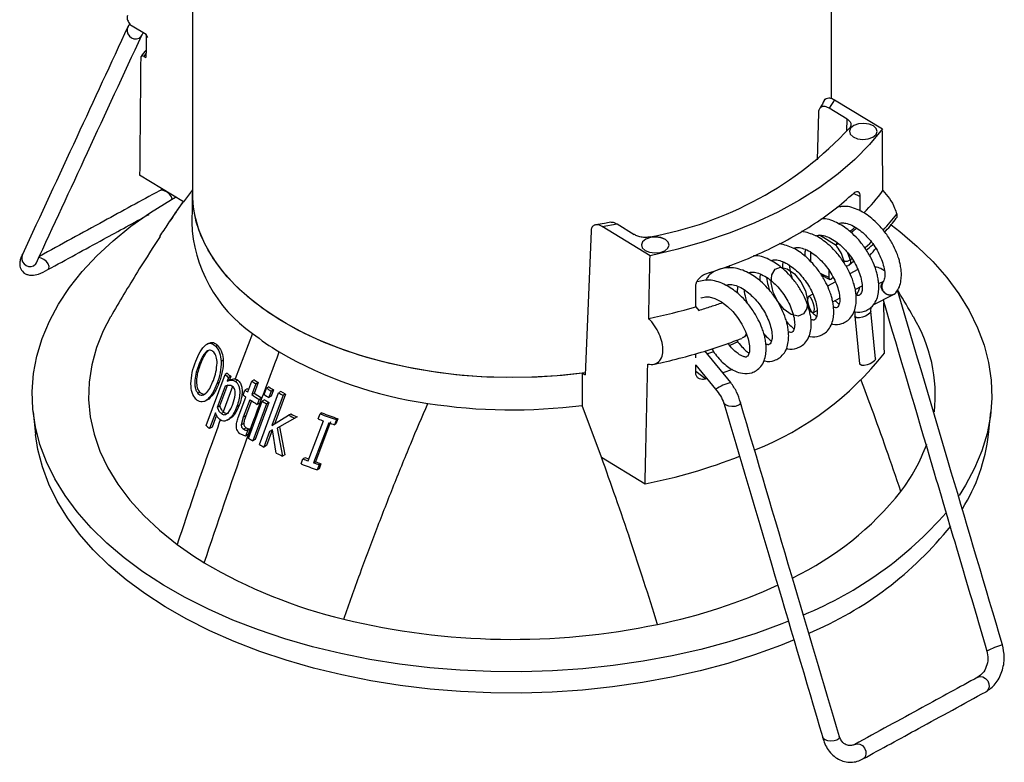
# Model space of a CAD drawing. Header units: millimetres. Extents: x 20 to 400, y 8 to 286.
# Tile 7 of 8: x 313 to 348, y 205 to 232. Entities that reach past the tile are written whole.
import ezdxf

# ---------------------------------------------------------------- set-up
doc = ezdxf.new("R2010")
doc.units = ezdxf.units.MM
doc.linetypes.add('CENTERX2', pattern=[20.32, 12.7, -2.54, 2.54, -2.54])

msp = doc.modelspace()

# ---------------------------------------------------------------- linework, layer by layer
at = {"color": 7, "linetype": 'Continuous', "lineweight": 25}
for p, q in [((318.934, 244.574), (318.934, 225.712)), ((341.934, 229.112), (341.934, 244.574)), ((316.679, 231.797), (316.617, 231.699)), ((317.271, 231.407), (316.769, 231.713)), ((317.123, 231.404), (317.161, 231.474)), ((317.249, 231.42), (317.316, 231.305)), ((317.189, 230.626), (317.264, 230.58)), ((342.033, 229.068), (341.843, 228.764)), ((342.033, 229.068), (343.758, 228.015)), ((341.457, 228.591), (341.416, 226.906)), ((342.489, 228.369), (341.843, 228.764)), ((318.609, 225.395), (317.037, 226.355)), ((317.856, 225.855), (317.754, 225.795)), ((318.934, 225.83), (318.609, 225.395)), ((318.934, 225.753), (318.911, 224.648)), ((342.193, 225.254), (342.267, 225.209)), ((333.677, 224.507), (334.213, 224.599)), ((334.213, 224.599), (334.828, 224.224)), ((333.276, 224.343), (333.063, 219.174)), ((335.401, 223.454), (333.677, 224.507)), ((341.173, 223.588), (341.168, 223.258)), ((342.555, 223.119), (342.726, 223.256)), ((338.266, 223.102), (338.208, 222.996)), ((341.843, 222.674), (341.843, 222.925)), ((342.492, 223.098), (342.457, 223.066)), ((342.881, 222.959), (342.594, 222.802)), ((341.567, 222.756), (341.871, 222.607)), ((342.07, 222.516), (341.783, 222.359)), ((341.993, 222.671), (341.934, 222.622)), ((343.794, 222.533), (343.625, 222.45)), ((342.784, 222.237), (343.031, 222.372)), ((341.259, 222.073), (341.103, 221.988)), ((341.973, 221.795), (342.22, 221.929)), ((343.425, 221.696), (344.162, 222.061)), ((337.046, 221.623), (337.152, 221.492)), ((341.278, 221.416), (341.409, 221.487)), ((342.765, 221.445), (342.769, 221.286)), ((343.51, 219.749), (343.339, 221.463)), ((343.34, 221.46), (343.351, 221.605)), ((342.769, 221.288), (342.939, 219.574)), ((321.101, 220.664), (320.478, 219.023)), ((338.561, 220.362), (338.269, 220.227)), ((338.756, 220.512), (338.713, 220.49)), ((319.5, 220.039), (319.443, 220.008)), ((319.508, 220.302), (319.457, 220.275)), ((319.518, 220.051), (319.5, 220.039)), ((319.842, 220.23), (319.781, 220.197)), ((338.307, 218.895), (337.376, 220.032)), ((337.689, 220.002), (337.465, 219.923)), ((320.043, 219.695), (319.972, 219.656)), ((337.044, 219.78), (337.044, 219.933)), ((319.22, 219.561), (319.162, 219.53)), ((337.043, 219.246), (337.043, 219.529)), ((337.043, 219.526), (337.758, 218.654)), ((338.363, 219.362), (338.023, 219.242)), ((319.427, 217.348), (320.11, 219.186)), ((320.187, 219.228), (320.11, 219.186)), ((320.235, 219.078), (320.185, 218.945)), ((320.265, 218.989), (320.185, 218.945)), ((320.314, 219.122), (320.235, 219.078)), ((320.314, 219.122), (320.265, 218.989)), ((320.572, 218.977), (320.49, 218.932)), ((320.925, 218.557), (321.07, 218.944)), ((321.155, 218.99), (321.07, 218.944)), ((332.963, 219.235), (332.955, 218.074)), ((332.963, 219.235), (333.063, 219.174)), ((337.443, 219.039), (337.409, 219.027)), ((319.896, 218.892), (319.819, 218.85)), ((320.117, 218.764), (319.831, 217.995)), ((320.198, 218.808), (319.914, 218.041)), ((320.757, 218.444), (320.825, 218.626)), ((320.911, 218.673), (320.825, 218.626)), ((320.956, 218.641), (320.911, 218.673)), ((321.215, 218.847), (321.07, 218.46)), ((321.3, 218.893), (321.156, 218.507)), ((321.3, 218.893), (321.215, 218.847)), ((321.515, 218.462), (321.601, 218.69)), ((321.686, 218.736), (321.601, 218.69)), ((321.772, 218.589), (321.686, 218.362)), ((321.857, 218.636), (321.772, 218.409)), ((321.857, 218.636), (321.772, 218.589)), ((319.207, 218.544), (319.136, 218.505)), ((319.409, 218.238), (319.487, 218.281)), ((319.523, 218.302), (319.445, 218.259)), ((319.523, 218.302), (319.485, 218.286)), ((320.582, 217.633), (320.857, 218.375)), ((321.002, 218.278), (320.767, 217.646)), ((321.058, 218.243), (320.857, 217.695)), ((320.952, 216.889), (321.445, 218.225)), ((321.156, 218.507), (321.07, 218.46)), ((321.425, 218.337), (321.156, 218.507)), ((321.338, 218.29), (321.27, 218.108)), ((321.425, 218.337), (321.338, 218.29)), ((321.346, 216.664), (322.038, 218.525)), ((321.425, 218.337), (321.358, 218.156)), ((321.532, 218.273), (321.445, 218.225)), ((321.772, 218.409), (321.686, 218.362)), ((322.202, 218.438), (321.796, 217.355)), ((322.285, 218.483), (321.883, 217.402)), ((322.122, 218.57), (322.038, 218.525)), ((322.285, 218.483), (322.122, 218.57)), ((322.285, 218.483), (322.202, 218.438)), ((313.185, 218.064), (313.185, 217.989)), ((313.185, 217.989), (313.19, 217.989)), ((319.914, 218.041), (319.831, 217.995)), ((320.623, 218.085), (320.535, 218.037)), ((321.601, 218.134), (321.108, 216.798)), ((321.688, 218.182), (321.199, 216.848)), ((321.358, 218.156), (321.27, 218.108)), ((321.688, 218.182), (321.601, 218.134)), ((333.65, 216.211), (332.955, 218.074)), ((313.204, 217.841), (313.292, 217.028)), ((319.762, 217.81), (319.555, 217.242)), ((319.8, 217.726), (319.642, 217.289)), ((320.063, 217.827), (319.977, 217.78)), ((320.043, 217.844), (320.063, 217.827)), ((320.19, 217.544), (320.281, 217.593)), ((320.767, 217.646), (320.692, 217.375)), ((320.857, 217.695), (320.767, 217.646)), ((321.796, 217.355), (322.396, 217.72)), ((322.619, 217.617), (321.988, 217.256)), ((322.699, 217.66), (322.074, 217.303)), ((322.478, 217.764), (322.396, 217.72)), ((322.699, 217.66), (322.619, 217.617)), ((323.103, 216.078), (323.649, 217.516)), ((323.457, 217.587), (323.528, 217.77)), ((323.595, 217.807), (323.528, 217.77)), ((324.116, 217.563), (324.044, 217.379)), ((324.172, 217.594), (324.101, 217.411)), ((324.172, 217.594), (324.116, 217.563)), ((347.577, 217.028), (347.664, 217.841)), ((319.642, 217.289), (319.555, 217.242)), ((320.783, 217.424), (320.692, 217.375)), ((320.875, 217.263), (320.784, 217.213)), ((320.927, 217.179), (320.851, 216.97)), ((321.01, 217.235), (320.919, 217.185)), ((320.919, 217.185), (320.927, 217.179)), ((321.018, 217.229), (320.927, 217.179)), ((321.018, 217.229), (320.943, 217.021)), ((321.01, 217.235), (321.018, 217.229)), ((321.802, 217.183), (321.599, 216.626)), ((321.815, 217.189), (321.714, 217.135)), ((321.95, 216.357), (321.815, 217.189)), ((322.074, 217.303), (321.988, 217.256)), ((321.988, 217.256), (322.173, 216.253)), ((322.074, 217.303), (322.258, 216.3)), ((323.845, 217.447), (323.296, 216.008)), ((323.906, 217.48), (323.366, 216.046)), ((324.101, 217.411), (324.044, 217.379)), ((320.851, 216.97), (320.673, 217.033)), ((320.943, 217.021), (320.851, 216.97)), ((321.199, 216.848), (321.108, 216.798)), ((321.714, 217.135), (321.509, 216.577)), ((321.599, 216.626), (321.509, 216.577)), ((322.258, 216.3), (322.173, 216.253)), ((322.846, 215.969), (322.914, 216.151)), ((322.99, 216.192), (322.914, 216.151)), ((323.126, 216.138), (322.99, 216.192)), ((333.65, 216.211), (335.222, 215.251)), ((323.366, 216.046), (323.296, 216.008)), ((323.492, 215.939), (323.424, 215.756)), ((323.491, 215.793), (323.424, 215.756)), ((323.558, 215.975), (323.491, 215.793)), ((323.558, 215.975), (323.492, 215.939))]:
    msp.add_line(p, q, dxfattribs=at)
at = {"color": 8, "linetype": 'Continuous', "lineweight": 25}
for p, q in [((317.265, 230.73), (317.189, 230.626)), ((342.478, 227.945), (342.489, 228.369)), ((342.948, 225.584), (342.718, 225.697)), ((342.094, 223.826), (341.492, 224.193)), ((342.509, 223.561), (342.605, 223.308)), ((342.605, 223.308), (342.666, 223.355)), ((341.547, 222.819), (341.843, 222.674)), ((337.043, 219.3), (337.409, 219.027)), ((320.376, 218.748), (320.043, 217.844))]:
    msp.add_line(p, q, dxfattribs=at)
at = {"color": 7, "linetype": 'Continuous', "lineweight": 25, "flags": 128}
for points in [[(317.017, 231.281), (317.094, 231.35), (317.123, 231.404)], [(343.437, 228.122), (343.278, 228.188), (343.087, 228.213), (342.895, 228.194), (342.73, 228.134), (342.617, 228.042), (342.574, 227.932), (342.573, 227.924)], [(343.437, 228.126), (343.278, 228.192), (343.087, 228.217), (342.895, 228.198), (342.73, 228.138), (342.617, 228.046), (342.574, 227.936), (342.606, 227.825), (342.71, 227.73), (342.869, 227.665), (343.059, 227.64), (343.252, 227.659), (343.417, 227.718), (343.53, 227.81), (343.573, 227.92), (343.541, 228.031), (343.437, 228.126)], [(343.758, 228.015), (343.297, 227.454), (342.766, 226.915), (342.167, 226.399), (341.504, 225.911), (340.78, 225.453), (339.999, 225.027), (339.165, 224.635), (338.284, 224.28), (337.359, 223.964), (336.396, 223.688), (335.401, 223.454)], [(343.573, 227.924), (343.541, 228.027), (343.437, 228.122)], [(318.212, 225.495), (318.18, 225.579), (318.113, 225.665), (318.023, 225.739), (317.922, 225.79), (317.827, 225.809), (317.751, 225.793), (317.749, 225.792)], [(332.963, 219.235), (332.063, 219.14), (331.152, 219.086), (330.237, 219.074), (329.323, 219.104), (328.416, 219.176), (327.522, 219.289), (326.646, 219.443), (325.794, 219.637), (324.972, 219.869), (324.185, 220.139), (323.437, 220.443), (322.733, 220.781), (322.078, 221.151), (321.476, 221.549), (320.931, 221.973), (320.446, 222.422), (320.024, 222.891), (319.669, 223.378), (319.381, 223.879), (319.164, 224.393), (319.018, 224.914), (318.944, 225.441), (318.934, 225.712)], [(333.075, 219.25), (332.233, 219.154), (331.337, 219.093), (330.434, 219.073), (329.532, 219.093), (328.635, 219.154), (327.75, 219.256), (326.881, 219.398), (326.034, 219.578), (325.214, 219.796), (324.426, 220.051), (323.675, 220.341), (322.966, 220.663), (322.303, 221.017), (321.69, 221.4), (321.131, 221.809), (320.629, 222.243), (320.188, 222.698), (319.81, 223.171), (319.497, 223.66), (319.252, 224.162), (319.076, 224.673), (318.97, 225.191), (318.934, 225.712)], [(317.89, 211.611), (317.156, 212.089), (316.477, 212.593), (315.854, 213.121), (315.292, 213.672), (314.792, 214.242), (314.356, 214.829), (313.987, 215.431), (313.685, 216.046), (313.451, 216.67), (313.288, 217.302), (313.195, 217.938), (313.173, 218.577), (313.221, 219.215), (313.341, 219.85), (313.53, 220.48), (313.79, 221.101), (314.117, 221.711), (314.512, 222.308), (314.972, 222.889), (315.495, 223.452), (316.08, 223.994), (316.724, 224.514), (317.425, 225.008), (318.178, 225.476), (318.332, 225.564)], [(342.948, 225.584), (342.949, 225.214), (342.949, 225.069)], [(344.077, 224.564), (344.392, 224.322), (345.014, 223.794), (345.577, 223.243), (346.077, 222.673), (346.512, 222.086), (346.882, 221.484), (347.184, 220.869), (347.418, 220.245), (347.581, 219.613), (347.674, 218.977), (347.696, 218.338), (347.648, 217.7), (347.528, 217.065), (347.338, 216.435), (347.079, 215.814), (346.752, 215.204), (346.518, 214.837)], [(335.952, 224.041), (335.793, 224.107), (335.603, 224.132), (335.411, 224.113), (335.245, 224.053), (335.133, 223.961), (335.089, 223.851), (335.122, 223.74), (335.226, 223.645), (335.385, 223.58), (335.575, 223.555), (335.767, 223.574), (335.932, 223.633), (336.045, 223.725), (336.089, 223.835), (336.056, 223.946), (335.952, 224.041)], [(335.952, 224.037), (335.793, 224.103), (335.603, 224.128), (335.411, 224.109), (335.245, 224.049), (335.133, 223.957), (335.089, 223.847), (335.089, 223.839)], [(336.089, 223.839), (336.056, 223.942), (335.952, 224.037)], [(313.222, 223.095), (313.299, 223.164), (313.321, 223.202)], [(313.732, 222.956), (313.774, 223.001), (313.78, 223.073), (313.747, 223.159), (313.681, 223.246), (313.59, 223.32), (313.49, 223.37), (313.405, 223.389)], [(337.046, 221.623), (337.046, 221.993), (337.046, 222.363)], [(337.225, 221.933), (337.235, 221.941), (337.397, 221.982), (337.532, 221.976), (337.735, 221.919), (337.972, 221.795), (338.186, 221.632), (338.373, 221.448), (338.546, 221.235), (338.702, 220.996), (338.831, 220.736), (338.927, 220.467), (338.976, 220.212), (338.974, 219.996), (338.917, 219.848), (338.917, 219.848)], [(341.082, 221.758), (341.11, 221.645), (341.151, 221.541), (341.198, 221.461), (341.244, 221.417), (341.281, 221.418), (341.305, 221.461), (341.312, 221.541), (341.3, 221.645), (341.271, 221.759), (341.23, 221.863), (341.183, 221.943), (341.137, 221.986), (341.1, 221.986), (341.076, 221.943), (341.069, 221.863), (341.082, 221.758)], [(343.339, 221.463), (343.339, 221.454), (343.314, 221.398), (343.248, 221.339), (343.153, 221.285), (343.043, 221.245), (342.935, 221.225), (342.845, 221.228), (342.786, 221.253), (342.769, 221.286)], [(315.99, 221.254), (315.73, 220.759), (315.484, 220.151), (315.314, 219.534), (315.22, 218.912), (315.202, 218.287), (315.262, 217.663), (315.398, 217.044), (315.609, 216.431), (315.896, 215.829), (316.256, 215.24), (316.687, 214.667), (317.188, 214.113), (317.756, 213.581), (318.387, 213.074)], [(343.51, 219.749), (343.51, 219.74), (343.484, 219.684), (343.419, 219.624), (343.324, 219.57), (343.214, 219.53), (343.106, 219.51), (343.016, 219.513), (342.957, 219.539), (342.939, 219.574)], [(338.651, 218.18), (338.653, 218.16), (338.627, 218.107), (338.559, 218.064), (338.459, 218.037), (338.344, 218.03), (338.23, 218.045), (338.135, 218.078), (338.073, 218.126), (338.056, 218.157)], [(317.954, 210.829), (317.223, 211.305), (316.547, 211.806), (315.928, 212.332), (315.369, 212.879), (314.871, 213.446), (314.438, 214.031), (314.07, 214.63), (313.769, 215.241), (313.537, 215.863), (313.375, 216.491), (313.292, 217.028)], [(340.379, 210.311), (340.14, 210.216), (339.206, 209.874), (338.235, 209.567), (337.232, 209.297), (336.202, 209.064), (335.147, 208.87), (334.074, 208.716), (332.985, 208.601), (331.886, 208.527), (330.781, 208.494), (329.674, 208.501), (328.571, 208.55), (327.475, 208.639), (326.391, 208.769), (325.324, 208.938), (324.278, 209.147), (323.258, 209.394), (322.266, 209.678), (321.309, 209.998), (320.389, 210.353), (319.51, 210.741), (318.676, 211.161), (317.89, 211.611)], [(340.588, 209.644), (340.091, 209.441), (339.161, 209.101), (338.195, 208.796), (337.198, 208.527), (336.172, 208.295), (335.123, 208.102), (334.055, 207.948), (332.972, 207.834), (331.878, 207.761), (330.779, 207.728), (329.678, 207.735), (328.58, 207.784), (327.49, 207.872), (326.412, 208.001), (325.35, 208.17), (324.309, 208.378), (323.294, 208.623), (322.308, 208.906), (321.355, 209.224), (320.44, 209.577), (319.565, 209.964), (318.735, 210.381), (317.954, 210.829)], [(347.198, 208.302), (347.279, 208.326), (347.379, 208.312), (347.474, 208.257), (347.55, 208.168), (347.594, 208.061), (347.6, 207.95), (347.568, 207.853), (347.501, 207.784), (347.491, 207.778)], [(342.208, 206.162), (342.214, 206.13), (342.188, 206.077), (342.12, 206.034), (342.02, 206.007), (341.905, 206), (341.791, 206.014), (341.696, 206.048), (341.634, 206.096), (341.616, 206.131)], [(342.766, 205.883), (342.846, 205.907), (342.947, 205.893), (343.042, 205.837), (343.117, 205.749), (343.162, 205.641), (343.168, 205.531), (343.135, 205.434), (343.068, 205.365), (343.059, 205.36)]]:
    msp.add_lwpolyline(points, dxfattribs=at)
at = {"color": 8, "linetype": 'Continuous', "lineweight": 25, "flags": 128}
msp.add_lwpolyline([(343.14, 223.751), (343.304, 223.9), (343.372, 223.964)], dxfattribs=at)
at = {"color": 7, "linetype": 'CENTERX2', "flags": 128}
msp.add_lwpolyline([(339.755, 222.479), (339.778, 222.77), (339.897, 222.969), (340.094, 223.045), (340.339, 222.987), (340.595, 222.804), (340.823, 222.523), (340.988, 222.189), (341.065, 221.85), (341.043, 221.559), (340.924, 221.361), (340.727, 221.285), (340.482, 221.343), (340.226, 221.526), (339.998, 221.806), (339.833, 222.141), (339.755, 222.479)], dxfattribs=at)
at = {"color": 7, "linetype": 'Continuous', "lineweight": 25}
for centre, radius, start, end in [((316.893, 231.563), 0.308, 152.4116, 293.8071), ((333.119, 236.856), 12.925, 280.2027, 317.0485), ((337.449, 230.477), 7.872, 315.8537, 323.5194), ((323.974, 224.837), 5.067, 182.135, 235.4543), ((313.098, 223.377), 0.308, 155.7676, 293.7115), ((342.424, 223.587), 0.333, 263.6472, 302.9608), ((331.042, 241.978), 21.223, 281.717, 286.4326), ((340.173, 218.426), 5.49, 353.9211, 30.997), ((326.934, 228.017), 9.386, 231.5735, 238.7144), ((329.46, 232.741), 14.738, 239.8615, 261.9921), ((335.023, 226.89), 11.214, 291.692, 321.7682), ((325.303, 225.118), 7.885, 228.8012, 230.0018), ((325.844, 225.884), 8.736, 229.637, 230.7264), ((326.393, 226.727), 9.429, 235.6343, 236.6929), ((326.932, 227.515), 10.298, 235.8743, 236.8452), ((326.2, 226.286), 9.358, 234.9451, 235.6861), ((326.961, 227.662), 10.452, 239.1453, 240.2327), ((327.5, 228.451), 11.322, 239.1015, 240.1044), ((338.682, 217.294), 1.644, 103.1549, 124.1737), ((326.177, 226.177), 9.443, 234.9759, 235.7104), ((326.549, 226.739), 10.117, 236.7477, 238.5486), ((326.572, 226.848), 10.032, 236.7323, 238.5484), ((326.907, 227.399), 10.677, 239.231, 240.1991), ((326.931, 227.526), 10.559, 239.1395, 240.2158), ((327.449, 228.19), 11.548, 239.1818, 240.076), ((327.362, 228.408), 11.227, 241.6883, 242.6341), ((330.436, 237.638), 19.725, 261.1643, 277.3352), ((327.789, 229.094), 12.589, 244.6336, 245.7511), ((328.336, 229.875), 13.453, 244.1882, 245.2275), ((328.463, 230.802), 14.132, 249.2523, 250.0827), ((328.595, 231.215), 14.368, 249.3475, 251.8331), ((329.165, 231.99), 15.238, 248.5597, 250.8719), ((325.071, 223.982), 8.709, 229.6101, 230.7026), ((328.678, 231.408), 14.774, 250.905, 251.72), ((326.735, 226.589), 11.293, 239.1954, 240.11), ((341.124, 217.791), 6.498, 328.0716, 353.2549), ((327.121, 227.279), 12.084, 241.4519, 242.3278), ((339.233, 218.916), 6.517, 322.8193, 339.9144), ((327.662, 228.363), 13.296, 244.5589, 245.6194), ((328.297, 229.927), 14.791, 248.6551, 249.4411), ((331.322, 234.926), 20.057, 281.2102, 291.3624), ((328.391, 230.115), 15.194, 248.5965, 250.9168), ((328.519, 230.531), 15.434, 250.2196, 250.991), ((329.091, 231.304), 16.297, 249.4319, 250.1533), ((335.718, 221.902), 11.126, 295.642, 321.5062), ((335.653, 223.329), 13.83, 292.4165, 318.7772), ((336.036, 221.905), 13.057, 292.9387, 321.2636), ((325.987, 223.291), 12.734, 233.3578, 238.6604), ((328.572, 227.97), 18.076, 239.3748, 256.5918), ((331.692, 229.716), 19.919, 281.5199, 294.6813), ((330.443, 235.292), 25.632, 256.3199, 281.7665), ((349.306, 205.718), 3.946, 108.1467, 116.8672)]:
    msp.add_arc(centre, radius, start, end, dxfattribs=at)
at = {"color": 8, "linetype": 'Continuous', "lineweight": 25}
for centre, radius, start, end in [((337.723, 230.035), 8.291, 316.9999, 322.2084), ((337.399, 228.773), 7.943, 318.1134, 320.5917)]:
    msp.add_arc(centre, radius, start, end, dxfattribs=at)
at = {"color": 7, "linetype": 'Continuous', "lineweight": 25}
for major_axis, ratio, start_param, end_param in [((10.269, 672.287), 0.014695, 1.982503, 1.983846), ((10.45, 684.082), 0.014695, 1.976321, 1.983038), ((-10.628, 672.581), 0.014665, 4.291747, 4.295356), ((10.45, 684.082), 0.014695, 4.292355, 4.295964), ((-10.628, 672.581), 0.014665, 4.282205, 4.285167), ((10.45, 684.082), 0.014695, 4.282813, 4.289727)]:
    msp.add_ellipse((330.434, 500.301), major_axis=major_axis, ratio=ratio, start_param=start_param, end_param=end_param, dxfattribs=at)
for points, knots in [([(316.595, 232.092), (316.59, 232.073), (316.581, 232.036), (316.591, 231.965), (316.616, 231.891), (316.658, 231.818), (316.711, 231.754), (316.75, 231.727), (316.769, 231.713)], [0, 0, 0, 0, 0.160096, 0.320198, 0.481091, 0.649912, 0.831213, 1, 1, 1, 1]), ([(316.612, 231.689), (315.999, 230.368), (314.735, 227.64), (313.469, 224.91), (312.816, 223.502)], [0, 0, 0, 0, 0.484343, 1, 1, 1, 1]), ([(313.321, 223.202), (313.933, 224.523), (315.198, 227.251), (316.464, 229.981), (317.116, 231.389)], [0, 0, 0, 0, 0.484343, 1, 1, 1, 1]), ([(317.189, 230.626), (317.175, 230.633), (317.148, 230.646), (317.112, 230.643), (317.086, 230.623), (317.076, 230.596), (317.075, 230.576), (317.075, 230.571)], [0, 0, 0, 0, 0.240432, 0.481298, 0.708858, 0.916, 1, 1, 1, 1]), ([(317.266, 230.855), (317.266, 230.855), (317.201, 230.779), (317.145, 230.7), (317.09, 230.622)], [0, 0, 0, 0, 0.000943, 1, 1, 1, 1]), ([(341.668, 229.042), (341.624, 228.954), (341.573, 228.852), (341.503, 228.753), (341.495, 228.74)], [0, 0, 0, 0, 0.872987, 1, 1, 1, 1]), ([(341.675, 229.039), (341.675, 229.041), (341.686, 229.076), (341.738, 229.114), (341.829, 229.142), (341.935, 229.121), (342.006, 229.083), (342.033, 229.068)], [0, 0, 0, 0, 0.015254, 0.25329, 0.516348, 0.812536, 1, 1, 1, 1]), ([(341.843, 228.764), (341.806, 228.783), (341.723, 228.826), (341.603, 228.83), (341.508, 228.773), (341.464, 228.681), (341.459, 228.613), (341.457, 228.591)], [0, 0, 0, 0, 0.194193, 0.44556, 0.683656, 0.896954, 1, 1, 1, 1]), ([(342.489, 228.369), (342.524, 228.343), (342.593, 228.292), (342.633, 228.195), (342.622, 228.111), (342.59, 228.065), (342.579, 228.049)], [0, 0, 0, 0, 0.282482, 0.564965, 0.847426, 1, 1, 1, 1]), ([(317.749, 225.792), (317.081, 225.427), (315.641, 224.641), (314.2, 223.855), (313.428, 223.434)], [0, 0, 0, 0, 0.464181, 1, 1, 1, 1]), ([(337.413, 222.806), (337.759, 222.921), (338.454, 223.154), (339.434, 223.567), (340.363, 224.026), (341.23, 224.539), (342.035, 225.098), (342.5, 225.505), (342.734, 225.71)], [0, 0, 0, 0, 0.16227, 0.325667, 0.491138, 0.657804, 0.828249, 1, 1, 1, 1]), ([(342.734, 225.71), (342.759, 225.729), (342.808, 225.768), (342.873, 225.771), (342.921, 225.732), (342.945, 225.662), (342.947, 225.605), (342.948, 225.584)], [0, 0, 0, 0, 0.219478, 0.43893, 0.658508, 0.874376, 1, 1, 1, 1]), ([(343.778, 225.797), (343.86, 225.706), (344.025, 225.523), (344.193, 225.216), (344.252, 225.027), (344.274, 224.954)], [0, 0, 0, 0, 0.381759, 0.764822, 1, 1, 1, 1]), ([(318.597, 225.402), (318.528, 225.303), (318.368, 225.074), (318.215, 224.835), (318.128, 224.698)], [0, 0, 0, 0, 0.429996, 1, 1, 1, 1]), ([(344.249, 222.127), (344.294, 222.194), (344.377, 222.32), (344.433, 222.555), (344.447, 222.774), (344.434, 222.976), (344.404, 223.154), (344.36, 223.325), (344.288, 223.54), (344.16, 223.831), (343.955, 224.178), (343.703, 224.496), (343.45, 224.743), (343.214, 224.927), (342.893, 225.117), (342.511, 225.264), (342.234, 225.215), (342.122, 225.195)], [0, 0, 0, 0, 0.075859, 0.141793, 0.196804, 0.240798, 0.283986, 0.318595, 0.359101, 0.430798, 0.51494, 0.598583, 0.670074, 0.72922, 0.78596, 0.913959, 1, 1, 1, 1]), ([(344.274, 224.954), (344.279, 224.931), (344.287, 224.885), (344.28, 224.832), (344.264, 224.811), (344.258, 224.802)], [0, 0, 0, 0, 0.369368, 0.73875, 1, 1, 1, 1]), ([(313.732, 222.955), (314.4, 223.32), (315.614, 223.983), (316.828, 224.645), (317.374, 224.943)], [0, 0, 0, 0, 0.550725, 1, 1, 1, 1]), ([(333.986, 224.661), (333.912, 224.647), (333.733, 224.611), (333.549, 224.586), (333.441, 224.571)], [0, 0, 0, 0, 0.412395, 1, 1, 1, 1]), ([(333.988, 224.653), (333.998, 224.656), (334.039, 224.67), (334.119, 224.65), (334.187, 224.613), (334.213, 224.599)], [0, 0, 0, 0, 0.157085, 0.673652, 1, 1, 1, 1]), ([(343.439, 221.685), (343.483, 221.752), (343.566, 221.877), (343.622, 222.113), (343.636, 222.332), (343.623, 222.534), (343.593, 222.711), (343.549, 222.882), (343.477, 223.098), (343.349, 223.388), (343.144, 223.735), (342.892, 224.053), (342.639, 224.301), (342.403, 224.485), (342.082, 224.671), (341.781, 224.807), (341.579, 224.78), (341.545, 224.775)], [0, 0, 0, 0, 0.0806469, 0.150743, 0.2092262, 0.2559966, 0.3019099, 0.3387041, 0.3817667, 0.4579892, 0.5474411, 0.6363635, 0.7123672, 0.7752468, 0.835568, 0.9716457, 1, 1, 1, 1]), ([(342.173, 224.615), (342.202, 224.624), (342.266, 224.646), (342.41, 224.635), (342.604, 224.583), (342.83, 224.465), (343.046, 224.3), (343.242, 224.107), (343.419, 223.891), (343.576, 223.648), (343.707, 223.384), (343.804, 223.109), (343.851, 222.851), (343.85, 222.631), (343.806, 222.547), (343.783, 222.504)], [0, 0, 0, 0, 0.047972, 0.106879, 0.184317, 0.268084, 0.343297, 0.41149, 0.480459, 0.552527, 0.628436, 0.710527, 0.799475, 0.896568, 1, 1, 1, 1]), ([(343.842, 224.306), (343.857, 224.321), (344.012, 224.481), (344.141, 224.65), (344.258, 224.803)], [0, 0, 0, 0, 0.093931, 1, 1, 1, 1]), ([(333.677, 224.507), (333.644, 224.524), (333.563, 224.567), (333.439, 224.58), (333.334, 224.528), (333.284, 224.435), (333.278, 224.365), (333.276, 224.343)], [0, 0, 0, 0, 0.169409, 0.428627, 0.677923, 0.897982, 1, 1, 1, 1]), ([(341.935, 221.008), (341.945, 221.005), (342.071, 220.965), (342.268, 220.998), (342.476, 221.088), (342.653, 221.254), (342.75, 221.435), (342.812, 221.67), (342.825, 221.889), (342.812, 222.091), (342.782, 222.269), (342.738, 222.439), (342.666, 222.655), (342.538, 222.946), (342.333, 223.293), (342.081, 223.61), (341.828, 223.859), (341.593, 224.04), (341.277, 224.234), (341.03, 224.294), (340.861, 224.335)], [0, 0, 0, 0, 0.007886, 0.094228, 0.144045, 0.197797, 0.264787, 0.323012, 0.371591, 0.410441, 0.448579, 0.479142, 0.514912, 0.578226, 0.652529, 0.726392, 0.789525, 0.841756, 0.891862, 1, 1, 1, 1]), ([(317.77, 224.148), (317.52, 223.76), (316.932, 222.848), (316.35, 221.874), (316.014, 221.294), (315.995, 221.263)], [0, 0, 0, 0, 0.411272, 0.967704, 1, 1, 1, 1]), ([(335.408, 224.135), (335.354, 224.126), (335.245, 224.108), (335.075, 224.122), (334.945, 224.159), (334.869, 224.198), (334.839, 224.217), (334.828, 224.224)], [0, 0, 0, 0, 0.262549, 0.525098, 0.787628, 0.929434, 1, 1, 1, 1]), ([(341.124, 220.566), (341.134, 220.562), (341.26, 220.522), (341.457, 220.556), (341.665, 220.646), (341.842, 220.811), (341.939, 220.993), (342.001, 221.227), (342.014, 221.446), (342.001, 221.648), (341.971, 221.826), (341.927, 221.997), (341.855, 222.212), (341.727, 222.503), (341.522, 222.85), (341.27, 223.168), (341.017, 223.416), (340.782, 223.598), (340.469, 223.789), (340.225, 223.849), (340.06, 223.89)], [0, 0, 0, 0, 0.007902, 0.094415, 0.144332, 0.19819, 0.265313, 0.323654, 0.372329, 0.411256, 0.44947, 0.480094, 0.515935, 0.579375, 0.653826, 0.727836, 0.791094, 0.843429, 0.893634, 1, 1, 1, 1]), ([(341.362, 224.172), (341.391, 224.182), (341.455, 224.203), (341.599, 224.192), (341.793, 224.14), (342.019, 224.022), (342.235, 223.857), (342.431, 223.664), (342.608, 223.448), (342.765, 223.206), (342.896, 222.941), (342.993, 222.666), (343.04, 222.408), (343.039, 222.188), (342.995, 222.105), (342.972, 222.062)], [0, 0, 0, 0, 0.047972, 0.106879, 0.184317, 0.268084, 0.343297, 0.41149, 0.480459, 0.552527, 0.628436, 0.710527, 0.799475, 0.896568, 1, 1, 1, 1]), ([(340.551, 223.73), (340.58, 223.739), (340.644, 223.76), (340.788, 223.75), (340.982, 223.698), (341.208, 223.58), (341.424, 223.414), (341.62, 223.222), (341.797, 223.006), (341.954, 222.763), (342.085, 222.498), (342.182, 222.224), (342.229, 221.966), (342.228, 221.745), (342.184, 221.662), (342.161, 221.619)], [0, 0, 0, 0, 0.047972, 0.106879, 0.184317, 0.268084, 0.343297, 0.41149, 0.480459, 0.552527, 0.628436, 0.710527, 0.799475, 0.896568, 1, 1, 1, 1]), ([(340.985, 223.434), (340.983, 223.491), (340.979, 223.58), (340.998, 223.65), (341.004, 223.676)], [0, 0, 0, 0, 0.63356, 1, 1, 1, 1]), ([(342.387, 223.256), (342.357, 223.349), (342.297, 223.535), (342.176, 223.725), (342.103, 223.815), (342.094, 223.826)], [0, 0, 0, 0, 0.465206, 0.930319, 1, 1, 1, 1]), ([(343.182, 223.652), (343.258, 223.716), (343.344, 223.788), (343.416, 223.864), (343.424, 223.872)], [0, 0, 0, 0, 0.8915995, 1, 1, 1, 1]), ([(312.821, 223.513), (312.796, 223.457), (312.746, 223.348), (312.715, 223.164), (312.739, 222.982), (312.864, 222.833), (313.013, 222.765), (313.184, 222.745), (313.413, 222.788), (313.62, 222.897), (313.735, 222.957)], [0, 0, 0, 0, 0.09814, 0.190037, 0.33622, 0.473914, 0.548799, 0.64797, 0.803648, 1, 1, 1, 1]), ([(340.313, 220.123), (340.323, 220.12), (340.449, 220.079), (340.646, 220.113), (340.854, 220.203), (341.031, 220.368), (341.128, 220.55), (341.19, 220.785), (341.203, 221.004), (341.19, 221.206), (341.16, 221.383), (341.116, 221.554), (341.044, 221.77), (340.916, 222.061), (340.711, 222.408), (340.459, 222.725), (340.206, 222.973), (339.97, 223.157), (339.649, 223.343), (339.352, 223.478), (339.154, 223.452), (339.124, 223.448)], [0, 0, 0, 0, 0.007688, 0.091861, 0.140427, 0.192828, 0.258135, 0.314898, 0.362256, 0.40013, 0.43731, 0.467105, 0.501977, 0.5637, 0.636137, 0.708145, 0.769691, 0.82061, 0.869457, 0.979651, 1, 1, 1, 1]), ([(339.74, 223.287), (339.769, 223.296), (339.833, 223.318), (339.977, 223.307), (340.171, 223.255), (340.397, 223.137), (340.613, 222.972), (340.809, 222.779), (340.986, 222.563), (341.143, 222.32), (341.274, 222.056), (341.371, 221.781), (341.418, 221.523), (341.417, 221.303), (341.373, 221.219), (341.35, 221.176)], [0, 0, 0, 0, 0.047972, 0.106879, 0.184317, 0.268084, 0.343297, 0.41149, 0.480459, 0.552527, 0.628436, 0.710527, 0.799475, 0.896568, 1, 1, 1, 1]), ([(340.174, 222.991), (340.172, 223.048), (340.168, 223.137), (340.187, 223.208), (340.193, 223.234)], [0, 0, 0, 0, 0.63356, 1, 1, 1, 1]), ([(339.502, 219.681), (339.512, 219.677), (339.638, 219.637), (339.835, 219.67), (340.043, 219.761), (340.22, 219.926), (340.318, 220.107), (340.379, 220.342), (340.392, 220.561), (340.379, 220.763), (340.349, 220.941), (340.305, 221.112), (340.233, 221.327), (340.105, 221.618), (339.9, 221.965), (339.648, 222.283), (339.395, 222.53), (339.159, 222.713), (338.838, 222.906), (338.394, 223.057), (337.87, 222.996), (337.52, 222.805), (337.418, 222.596), (337.398, 222.553)], [0, 0, 0, 0, 0.006205, 0.07414, 0.113338, 0.155631, 0.208339, 0.254152, 0.292375, 0.322943, 0.352951, 0.376998, 0.405143, 0.45496, 0.513423, 0.57154, 0.621214, 0.66231, 0.701735, 0.790671, 0.883253, 0.975856, 1, 1, 1, 1]), ([(338.929, 222.844), (338.958, 222.854), (339.022, 222.875), (339.166, 222.865), (339.36, 222.812), (339.586, 222.694), (339.802, 222.529), (339.998, 222.336), (340.175, 222.12), (340.332, 221.878), (340.463, 221.613), (340.56, 221.338), (340.607, 221.08), (340.606, 220.86), (340.562, 220.777), (340.539, 220.734)], [0, 0, 0, 0, 0.047972, 0.106879, 0.184317, 0.268084, 0.343297, 0.41149, 0.480459, 0.552527, 0.628436, 0.710527, 0.799475, 0.896568, 1, 1, 1, 1]), ([(340.404, 223.123), (340.418, 223.024), (340.44, 222.862), (340.495, 222.701), (340.516, 222.638)], [0, 0, 0, 0, 0.609427, 1, 1, 1, 1]), ([(342.441, 223.093), (342.445, 223.092), (342.472, 223.087), (342.52, 223.098), (342.553, 223.122), (342.568, 223.132)], [0, 0, 0, 0, 0.101506, 0.61264, 1, 1, 1, 1]), ([(343.835, 222.907), (343.808, 222.926), (343.721, 222.991), (343.602, 223.04), (343.509, 223.05), (343.49, 223.053)], [0, 0, 0, 0, 0.252209, 0.842962, 1, 1, 1, 1]), ([(337.046, 222.363), (337.05, 222.4), (337.058, 222.476), (337.12, 222.591), (337.21, 222.694), (337.314, 222.768), (337.384, 222.795), (337.413, 222.806)], [0, 0, 0, 0, 0.208007, 0.415862, 0.627613, 0.844776, 1, 1, 1, 1]), ([(337.624, 220.106), (337.652, 220.059), (337.731, 219.929), (337.873, 219.759), (338.046, 219.581), (338.237, 219.427), (338.463, 219.295), (338.747, 219.205), (339.024, 219.224), (339.232, 219.319), (339.409, 219.483), (339.507, 219.665), (339.568, 219.899), (339.581, 220.118), (339.568, 220.32), (339.538, 220.498), (339.494, 220.669), (339.422, 220.885), (339.294, 221.175), (339.089, 221.522), (338.837, 221.84), (338.584, 222.088), (338.348, 222.271), (338.027, 222.462), (337.587, 222.621), (337.256, 222.556), (337.091, 222.523)], [0, 0, 0, 0, 0.020654, 0.058093, 0.089722, 0.125383, 0.165988, 0.213858, 0.275004, 0.310284, 0.34835, 0.395791, 0.437026, 0.471429, 0.498941, 0.52595, 0.547594, 0.572926, 0.617764, 0.670385, 0.722694, 0.767403, 0.804392, 0.839876, 0.919925, 1, 1, 1, 1]), ([(339.363, 222.549), (339.361, 222.605), (339.357, 222.695), (339.376, 222.765), (339.382, 222.791)], [0, 0, 0, 0, 0.63356, 1, 1, 1, 1]), ([(339.593, 222.68), (339.607, 222.582), (339.629, 222.419), (339.684, 222.259), (339.705, 222.196)], [0, 0, 0, 0, 0.609427, 1, 1, 1, 1]), ([(341.934, 222.622), (341.924, 222.615), (341.903, 222.602), (341.876, 222.602), (341.855, 222.618), (341.845, 222.644), (341.843, 222.666), (341.843, 222.674)], [0, 0, 0, 0, 0.214411, 0.434575, 0.650754, 0.865846, 1, 1, 1, 1]), ([(338.118, 222.402), (338.147, 222.411), (338.211, 222.432), (338.355, 222.422), (338.549, 222.37), (338.775, 222.252), (338.991, 222.087), (339.187, 221.894), (339.364, 221.678), (339.521, 221.435), (339.652, 221.171), (339.749, 220.896), (339.796, 220.638), (339.795, 220.417), (339.751, 220.334), (339.728, 220.291)], [0, 0, 0, 0, 0.047972, 0.106879, 0.184317, 0.268084, 0.343297, 0.41149, 0.480459, 0.552527, 0.628436, 0.710527, 0.799475, 0.896568, 1, 1, 1, 1]), ([(338.552, 222.106), (338.55, 222.163), (338.546, 222.252), (338.565, 222.323), (338.571, 222.348)], [0, 0, 0, 0, 0.63356, 1, 1, 1, 1]), ([(338.782, 222.238), (338.796, 222.139), (338.818, 221.977), (338.873, 221.816), (338.894, 221.753)], [0, 0, 0, 0, 0.609427, 1, 1, 1, 1]), ([(342.93, 222.317), (342.923, 222.286), (342.906, 222.212), (342.863, 222.11), (342.827, 222.054), (342.813, 222.032)], [0, 0, 0, 0, 0.302491, 0.725256, 1, 1, 1, 1]), ([(343.883, 222.091), (343.885, 222.089), (343.918, 222.071), (343.988, 222.046), (344.09, 222.042), (344.182, 222.071), (344.237, 222.109), (344.257, 222.137), (344.259, 222.141)], [0, 0, 0, 0, 0.019233, 0.258483, 0.497259, 0.732945, 0.96432, 1, 1, 1, 1]), ([(344.873, 221.262), (344.701, 221.561), (344.512, 221.888), (344.315, 222.206), (344.299, 222.232)], [0, 0, 0, 0, 0.91542, 1, 1, 1, 1]), ([(348.077, 209.468), (347.465, 211.538), (346.206, 215.788), (344.948, 220.04), (344.302, 222.221)], [0, 0, 0, 0, 0.487012, 1, 1, 1, 1]), ([(337.152, 221.492), (337.302, 221.537), (337.59, 221.626), (337.87, 221.723), (338.004, 221.77)], [0, 0, 0, 0, 0.517737, 1, 1, 1, 1]), ([(342.06, 221.842), (342.072, 221.83), (342.117, 221.783), (342.165, 221.747), (342.2, 221.721)], [0, 0, 0, 0, 0.270431, 1, 1, 1, 1]), ([(342.972, 222.062), (342.951, 222.047), (342.918, 222.024), (342.883, 222.025), (342.832, 222.044), (342.811, 222.052)], [0, 0, 0, 0, 0.5137623, 0.8032572, 1, 1, 1, 1]), ([(343.783, 221.873), (344.377, 219.865), (345.624, 215.654), (346.871, 211.442), (347.523, 209.238)], [0, 0, 0, 0, 0.47681, 1, 1, 1, 1]), ([(344.157, 222.063), (344.173, 222.069), (344.201, 222.079), (344.22, 222.102), (344.229, 222.113)], [0, 0, 0, 0, 0.548183, 1, 1, 1, 1]), ([(341.119, 221.533), (341.122, 221.53), (341.174, 221.465), (341.264, 221.377), (341.355, 221.306), (341.389, 221.278)], [0, 0, 0, 0, 0.0332869, 0.6284485, 1, 1, 1, 1]), ([(342.161, 221.619), (342.14, 221.604), (342.107, 221.581), (342.072, 221.582), (342.021, 221.601), (342, 221.609)], [0, 0, 0, 0, 0.513762, 0.803258, 1, 1, 1, 1]), ([(342.765, 221.445), (342.769, 221.444), (342.889, 221.407), (343.078, 221.441), (343.289, 221.531), (343.388, 221.632), (343.439, 221.685)], [0, 0, 0, 0, 0.016135, 0.463442, 0.72153, 1, 1, 1, 1]), ([(335.316, 219.557), (335.4, 219.549), (335.569, 219.532), (335.757, 219.661), (335.861, 219.886), (335.872, 220.174), (335.803, 220.485), (335.664, 220.798), (335.502, 221.038), (335.39, 221.158), (335.352, 221.198)], [0, 0, 0, 0, 0.146212, 0.292911, 0.430035, 0.557097, 0.679629, 0.80369, 0.93438, 1, 1, 1, 1]), ([(340.308, 221.09), (340.311, 221.087), (340.363, 221.022), (340.453, 220.934), (340.544, 220.863), (340.578, 220.836)], [0, 0, 0, 0, 0.033287, 0.628448, 1, 1, 1, 1]), ([(341.35, 221.176), (341.329, 221.162), (341.296, 221.139), (341.261, 221.14), (341.21, 221.159), (341.189, 221.166)], [0, 0, 0, 0, 0.513763, 0.803257, 1, 1, 1, 1]), ([(340.539, 220.734), (340.518, 220.719), (340.485, 220.696), (340.45, 220.697), (340.399, 220.716), (340.378, 220.724)], [0, 0, 0, 0, 0.5137623, 0.8032572, 1, 1, 1, 1]), ([(335.532, 219.553), (335.648, 219.578), (336.074, 219.668), (336.794, 219.851), (337.677, 220.115), (338.307, 220.333), (338.642, 220.462), (338.701, 220.485)], [0, 0, 0, 0, 0.105099, 0.38344, 0.662089, 0.941081, 1, 1, 1, 1]), ([(338.519, 220.415), (338.519, 220.414), (338.572, 220.331), (338.685, 220.204), (338.83, 220.048), (338.921, 219.977), (338.956, 219.95)], [0, 0, 0, 0, 0.005598, 0.4247842, 0.7789185, 1, 1, 1, 1]), ([(338.864, 220.644), (338.836, 220.596), (338.805, 220.544), (338.76, 220.515), (338.756, 220.512)], [0, 0, 0, 0, 0.911286, 1, 1, 1, 1]), ([(339.497, 220.648), (339.5, 220.644), (339.552, 220.58), (339.642, 220.492), (339.733, 220.42), (339.767, 220.393)], [0, 0, 0, 0, 0.033287, 0.628448, 1, 1, 1, 1]), ([(319.053, 219.664), (319.103, 219.78), (319.179, 219.955), (319.31, 220.149), (319.384, 220.218), (319.421, 220.253)], [0, 0, 0, 0, 0.5030712, 0.7512521, 1, 1, 1, 1]), ([(319.443, 220.008), (319.414, 219.978), (319.356, 219.919), (319.258, 219.759), (319.2, 219.621), (319.162, 219.53)], [0, 0, 0, 0, 0.250552, 0.500254, 1, 1, 1, 1]), ([(319.5, 220.039), (319.469, 220.007), (319.382, 219.917), (319.293, 219.742), (319.238, 219.606), (319.22, 219.561)], [0, 0, 0, 0, 0.263309, 0.752165, 1, 1, 1, 1]), ([(319.364, 212.415), (319.84, 213.831), (320.689, 216.358), (321.641, 218.884), (322.06, 219.996)], [0, 0, 0, 0, 0.559993, 1, 1, 1, 1]), ([(319.421, 220.253), (319.453, 220.271), (319.517, 220.309), (319.646, 220.312), (319.727, 220.243), (319.781, 220.197)], [0, 0, 0, 0, 0.2507518, 0.5008036, 1, 1, 1, 1]), ([(319.701, 219.989), (319.683, 220.007), (319.646, 220.043), (319.581, 220.067), (319.51, 220.056), (319.465, 220.024), (319.443, 220.008)], [0, 0, 0, 0, 0.251026, 0.500781, 0.749619, 1, 1, 1, 1]), ([(319.512, 220.295), (319.551, 220.314), (319.635, 220.355), (319.75, 220.314), (319.814, 220.255), (319.842, 220.23)], [0, 0, 0, 0, 0.332107, 0.710059, 1, 1, 1, 1]), ([(319.781, 220.197), (319.832, 220.128), (319.933, 219.989), (319.959, 219.767), (319.972, 219.656)], [0, 0, 0, 0, 0.499212, 1, 1, 1, 1]), ([(319.842, 220.23), (319.889, 220.169), (319.984, 220.048), (320.031, 219.835), (320.041, 219.715), (320.043, 219.695)], [0, 0, 0, 0, 0.452973, 0.907827, 1, 1, 1, 1]), ([(338.917, 219.848), (338.897, 219.833), (338.866, 219.808), (338.811, 219.818), (338.714, 219.842), (338.559, 219.935), (338.413, 220.06), (338.288, 220.188), (338.222, 220.288), (338.209, 220.308)], [0, 0, 0, 0, 0.223318, 0.349153, 0.551776, 0.66769, 0.804865, 0.961018, 1, 1, 1, 1]), ([(339.728, 220.291), (339.707, 220.276), (339.674, 220.253), (339.639, 220.254), (339.588, 220.273), (339.567, 220.281)], [0, 0, 0, 0, 0.5137623, 0.8032572, 1, 1, 1, 1]), ([(318.879, 218.849), (318.891, 218.988), (318.914, 219.268), (319.006, 219.531), (319.053, 219.664)], [0, 0, 0, 0, 0.497357, 1, 1, 1, 1]), ([(319.823, 219.598), (319.822, 219.638), (319.819, 219.717), (319.796, 219.826), (319.757, 219.921), (319.72, 219.967), (319.701, 219.989)], [0, 0, 0, 0, 0.24905, 0.498828, 0.74783, 1, 1, 1, 1]), ([(319.972, 219.656), (319.965, 219.518), (319.95, 219.24), (319.863, 218.981), (319.819, 218.85)], [0, 0, 0, 0, 0.497477, 1, 1, 1, 1]), ([(320.043, 219.695), (320.042, 219.628), (320.04, 219.425), (319.983, 219.149), (319.918, 218.957), (319.896, 218.892)], [0, 0, 0, 0, 0.24662, 0.74347, 1, 1, 1, 1]), ([(319.162, 219.53), (319.131, 219.442), (319.068, 219.266), (319.021, 219.028), (319.016, 218.84), (319.032, 218.706), (319.072, 218.589), (319.115, 218.533), (319.136, 218.505)], [0, 0, 0, 0, 0.249108, 0.498795, 0.62433, 0.748808, 0.874218, 1, 1, 1, 1]), ([(319.22, 219.561), (319.173, 219.424), (319.102, 219.217), (319.075, 218.92), (319.098, 218.715), (319.158, 218.599), (319.198, 218.554), (319.207, 218.544)], [0, 0, 0, 0, 0.387237, 0.582805, 0.779905, 0.951489, 1, 1, 1, 1]), ([(319.688, 218.972), (319.724, 219.072), (319.795, 219.273), (319.814, 219.49), (319.823, 219.598)], [0, 0, 0, 0, 0.500384, 1, 1, 1, 1]), ([(319.136, 218.505), (319.159, 218.485), (319.205, 218.445), (319.29, 218.433), (319.376, 218.469), (319.483, 218.562), (319.592, 218.734), (319.656, 218.892), (319.688, 218.972)], [0, 0, 0, 0, 0.124774, 0.249799, 0.375182, 0.500374, 0.749566, 1, 1, 1, 1]), ([(320.185, 218.945), (320.236, 218.964), (320.314, 218.993), (320.419, 218.979), (320.466, 218.947), (320.49, 218.932)], [0, 0, 0, 0, 0.4985822, 0.7492751, 1, 1, 1, 1]), ([(320.265, 218.989), (320.297, 219.002), (320.367, 219.031), (320.439, 219.026), (320.478, 219.023)], [0, 0, 0, 0, 0.45245, 1, 1, 1, 1]), ([(320.478, 219.023), (320.483, 219.022), (320.516, 219.013), (320.546, 218.994), (320.572, 218.977)], [0, 0, 0, 0, 0.156278, 1, 1, 1, 1]), ([(320.49, 218.932), (320.514, 218.91), (320.561, 218.865), (320.611, 218.763), (320.636, 218.645), (320.642, 218.478), (320.613, 218.269), (320.561, 218.115), (320.535, 218.037)], [0, 0, 0, 0, 0.125339, 0.250126, 0.375056, 0.50048, 0.749677, 1, 1, 1, 1]), ([(320.572, 218.977), (320.605, 218.945), (320.668, 218.884), (320.721, 218.723), (320.73, 218.506), (320.691, 218.285), (320.641, 218.139), (320.623, 218.085)], [0, 0, 0, 0, 0.171739, 0.333154, 0.523856, 0.823201, 1, 1, 1, 1]), ([(337.409, 219.027), (337.368, 219.017), (337.285, 218.999), (337.175, 219.024), (337.091, 219.085), (337.049, 219.166), (337.045, 219.224), (337.043, 219.246)], [0, 0, 0, 0, 0.219206, 0.438384, 0.657688, 0.873281, 1, 1, 1, 1]), ([(319.059, 218.301), (319.007, 218.371), (318.902, 218.511), (318.887, 218.736), (318.879, 218.849)], [0, 0, 0, 0, 0.499426, 1, 1, 1, 1]), ([(319.819, 218.85), (319.77, 218.733), (319.695, 218.558), (319.562, 218.363), (319.484, 218.294), (319.445, 218.259)], [0, 0, 0, 0, 0.502428, 0.750605, 1, 1, 1, 1]), ([(319.896, 218.892), (319.871, 218.831), (319.821, 218.708), (319.708, 218.488), (319.595, 218.375), (319.523, 218.302)], [0, 0, 0, 0, 0.26277, 0.525878, 1, 1, 1, 1]), ([(320.383, 218.751), (320.362, 218.764), (320.321, 218.789), (320.23, 218.801), (320.162, 218.779), (320.117, 218.764)], [0, 0, 0, 0, 0.2490313, 0.4983921, 1, 1, 1, 1]), ([(320.389, 218.119), (320.426, 218.229), (320.472, 218.367), (320.48, 218.545), (320.468, 218.631), (320.433, 218.704), (320.4, 218.735), (320.383, 218.751)], [0, 0, 0, 0, 0.4992338, 0.6243602, 0.7493605, 0.8742985, 1, 1, 1, 1]), ([(337.758, 218.654), (337.819, 218.58), (337.942, 218.43), (338.019, 218.246), (338.057, 218.153)], [0, 0, 0, 0, 0.499018, 1, 1, 1, 1]), ([(338.651, 218.18), (338.612, 218.306), (338.534, 218.558), (338.383, 218.783), (338.307, 218.895)], [0, 0, 0, 0, 0.500788, 1, 1, 1, 1]), ([(319.445, 218.259), (319.411, 218.24), (319.343, 218.2), (319.238, 218.193), (319.141, 218.227), (319.086, 218.277), (319.059, 218.301)], [0, 0, 0, 0, 0.25026, 0.499396, 0.749203, 1, 1, 1, 1]), ([(319.207, 218.544), (319.236, 218.521), (319.288, 218.479), (319.371, 218.475), (319.416, 218.5), (319.434, 218.51)], [0, 0, 0, 0, 0.429028, 0.7761468, 1, 1, 1, 1]), ([(319.831, 217.995), (319.849, 217.951), (319.886, 217.863), (319.946, 217.808), (319.977, 217.78)], [0, 0, 0, 0, 0.5000016, 1, 1, 1, 1]), ([(319.914, 218.041), (319.924, 218.019), (319.943, 217.975), (319.982, 217.903), (320.02, 217.866), (320.043, 217.844)], [0, 0, 0, 0, 0.283754, 0.567925, 1, 1, 1, 1]), ([(320.535, 218.037), (320.502, 217.957), (320.437, 217.798), (320.316, 217.633), (320.2, 217.544), (320.106, 217.505), (320.008, 217.509), (319.951, 217.544), (319.922, 217.561)], [0, 0, 0, 0, 0.250726, 0.49863, 0.623762, 0.74908, 0.874176, 1, 1, 1, 1]), ([(319.977, 217.78), (319.996, 217.767), (320.035, 217.741), (320.102, 217.736), (320.168, 217.763), (320.245, 217.831), (320.323, 217.952), (320.367, 218.063), (320.389, 218.119)], [0, 0, 0, 0, 0.125519, 0.250636, 0.375935, 0.500956, 0.749933, 1, 1, 1, 1]), ([(320.623, 218.085), (320.572, 217.969), (320.496, 217.793), (320.363, 217.637), (320.297, 217.609), (320.277, 217.601)], [0, 0, 0, 0, 0.583668, 0.878431, 1, 1, 1, 1]), ([(324.381, 210.387), (324.574, 210.93), (324.948, 211.98), (325.538, 213.557), (326.146, 215.117), (326.768, 216.654), (327.2, 217.663), (327.407, 218.147)], [0, 0, 0, 0, 0.209424, 0.405465, 0.608333, 0.812352, 1, 1, 1, 1]), ([(338.057, 218.153), (338.632, 216.213), (339.818, 212.204), (341.005, 208.195), (341.617, 206.127)], [0, 0, 0, 0, 0.484158, 1, 1, 1, 1]), ([(342.212, 206.153), (341.637, 208.095), (340.45, 212.105), (339.263, 216.115), (338.651, 218.183)], [0, 0, 0, 0, 0.4843459, 1, 1, 1, 1]), ([(319.922, 217.561), (319.888, 217.592), (319.819, 217.655), (319.781, 217.758), (319.762, 217.81)], [0, 0, 0, 0, 0.497901, 1, 1, 1, 1]), ([(320.063, 217.827), (320.088, 217.812), (320.133, 217.784), (320.198, 217.785), (320.23, 217.804), (320.242, 217.811)], [0, 0, 0, 0, 0.447088, 0.80035, 1, 1, 1, 1]), ([(320.673, 217.033), (320.654, 217.047), (320.616, 217.075), (320.568, 217.134), (320.535, 217.209), (320.512, 217.322), (320.528, 217.471), (320.564, 217.579), (320.582, 217.633)], [0, 0, 0, 0, 0.124828, 0.248952, 0.374476, 0.499706, 0.749065, 1, 1, 1, 1]), ([(320.857, 217.695), (320.849, 217.672), (320.834, 217.628), (320.801, 217.542), (320.79, 217.471), (320.783, 217.424)], [0, 0, 0, 0, 0.253349, 0.506697, 1, 1, 1, 1]), ([(320.692, 217.375), (320.693, 217.356), (320.694, 217.32), (320.723, 217.256), (320.76, 217.23), (320.784, 217.213)], [0, 0, 0, 0, 0.250847, 0.50044, 1, 1, 1, 1]), ([(320.783, 217.424), (320.784, 217.406), (320.785, 217.369), (320.809, 217.318), (320.842, 217.285), (320.866, 217.269), (320.875, 217.263)], [0, 0, 0, 0, 0.247891, 0.501785, 0.811721, 1, 1, 1, 1]), ([(320.784, 217.213), (320.805, 217.203), (320.849, 217.183), (320.895, 217.184), (320.919, 217.185)], [0, 0, 0, 0, 0.499549, 1, 1, 1, 1]), ([(320.875, 217.263), (320.886, 217.257), (320.91, 217.243), (320.956, 217.234), (320.99, 217.234), (321.01, 217.235)], [0, 0, 0, 0, 0.252426, 0.578366, 1, 1, 1, 1]), ([(335.67, 210.198), (335.508, 210.713), (335.193, 211.717), (334.691, 213.238), (334.183, 214.727), (333.823, 215.728), (333.65, 216.211)], [0, 0, 0, 0, 0.257027, 0.50043, 0.758563, 1, 1, 1, 1]), ([(347.492, 207.779), (347.608, 207.862), (347.786, 207.989), (347.962, 208.26), (348.066, 208.496), (348.129, 208.751), (348.161, 209.085), (348.11, 209.317), (348.077, 209.468)], [0, 0, 0, 0, 0.241921, 0.371476, 0.503318, 0.634714, 0.762953, 1, 1, 1, 1]), ([(347.523, 209.238), (347.538, 209.147), (347.57, 208.96), (347.511, 208.673), (347.382, 208.432), (347.258, 208.345), (347.199, 208.303)], [0, 0, 0, 0, 0.244855, 0.506438, 0.764606, 1, 1, 1, 1]), ([(347.198, 208.302), (346.53, 207.938), (345.053, 207.131), (343.575, 206.325), (342.766, 205.883)], [0, 0, 0, 0, 0.452403, 1, 1, 1, 1]), ([(343.058, 205.359), (343.726, 205.724), (345.203, 206.53), (346.681, 207.337), (347.491, 207.778)], [0, 0, 0, 0, 0.452403, 1, 1, 1, 1]), ([(341.616, 206.131), (341.638, 206.054), (341.685, 205.893), (341.807, 205.675), (341.971, 205.485), (342.171, 205.34), (342.396, 205.254), (342.628, 205.231), (342.854, 205.263), (342.992, 205.328), (343.059, 205.36)], [0, 0, 0, 0, 0.115823, 0.239384, 0.368591, 0.50073, 0.632743, 0.761612, 0.8847, 1, 1, 1, 1]), ([(342.767, 205.884), (342.728, 205.867), (342.641, 205.829), (342.491, 205.841), (342.325, 205.937), (342.249, 206.084), (342.209, 206.16)], [0, 0, 0, 0, 0.188991, 0.423448, 0.699347, 1, 1, 1, 1])]:
    msp.add_open_spline(points, degree=3, knots=knots, dxfattribs=at)
at = {"color": 8, "linetype": 'Continuous', "lineweight": 25}
for points, knots in [([(317.768, 224.149), (317.865, 224.3), (318.137, 224.725), (318.424, 225.132), (318.609, 225.395)], [0, 0, 0, 0, 0.35393, 1, 1, 1, 1]), ([(342.592, 224.331), (342.637, 224.367), (342.7, 224.417), (342.755, 224.47), (342.772, 224.485)], [0, 0, 0, 0, 0.71249, 1, 1, 1, 1]), ([(342.835, 224.452), (342.817, 224.435), (342.757, 224.379), (342.69, 224.325), (342.643, 224.287)], [0, 0, 0, 0, 0.300976, 1, 1, 1, 1]), ([(342.094, 223.826), (342.095, 223.838), (342.097, 223.858), (342.109, 223.893), (342.12, 223.917), (342.129, 223.93), (342.129, 223.93)], [0, 0, 0, 0, 0.3362804, 0.6147772, 0.9955158, 1, 1, 1, 1]), ([(342.167, 223.901), (342.167, 223.901), (342.159, 223.894), (342.144, 223.881), (342.124, 223.861), (342.107, 223.843), (342.098, 223.832), (342.094, 223.826)], [0, 0, 0, 0, 0.000262, 0.250183, 0.50012, 0.750053, 1, 1, 1, 1]), ([(342.381, 223.194), (342.384, 223.2), (342.391, 223.212), (342.392, 223.235), (342.388, 223.25), (342.387, 223.256)], [0, 0, 0, 0, 0.369146, 0.770234, 1, 1, 1, 1]), ([(342.605, 223.308), (342.608, 223.293), (342.617, 223.255), (342.613, 223.197), (342.596, 223.151), (342.574, 223.137), (342.567, 223.133)], [0, 0, 0, 0, 0.189531, 0.520467, 0.853338, 1, 1, 1, 1]), ([(343.883, 222.091), (343.881, 222.092), (343.851, 222.11), (343.796, 222.155), (343.741, 222.238), (343.715, 222.331), (343.724, 222.411), (343.747, 222.471), (343.772, 222.496), (343.784, 222.507)], [0, 0, 0, 0, 0.013313, 0.200497, 0.392951, 0.58547, 0.777874, 0.895939, 1, 1, 1, 1]), ([(343.792, 222.51), (343.785, 222.503), (343.765, 222.483), (343.744, 222.427), (343.732, 222.347), (343.753, 222.25), (343.803, 222.161), (343.853, 222.112), (343.882, 222.092), (343.883, 222.091)], [0, 0, 0, 0, 0.067205, 0.189895, 0.390018, 0.590489, 0.791056, 0.991592, 1, 1, 1, 1]), ([(344.162, 222.062), (344.136, 222.051), (344.082, 222.03), (343.984, 222.038), (343.917, 222.068), (343.885, 222.09), (343.883, 222.091)], [0, 0, 0, 0, 0.295166, 0.628857, 0.980094, 1, 1, 1, 1]), ([(344.426, 214.977), (344.251, 215.486), (343.911, 216.476), (343.433, 217.811), (343.125, 218.637), (342.996, 218.982)], [0, 0, 0, 0, 0.381525, 0.741549, 1, 1, 1, 1]), ([(319.938, 217.553), (319.687, 216.855), (319.151, 215.362), (318.653, 213.869), (318.387, 213.074)], [0, 0, 0, 0, 0.467566, 1, 1, 1, 1])]:
    msp.add_open_spline(points, degree=3, knots=knots, dxfattribs=at)

doc.saveas('drawing.dxf')
